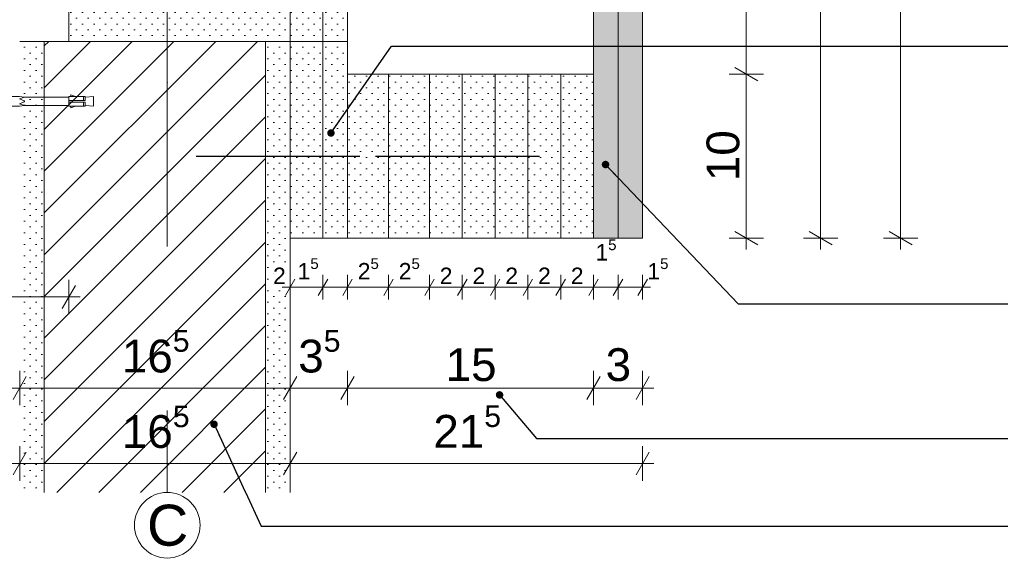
# Model space of a CAD drawing. Header units: metres. Extents: x -0.7 to 35.4, y 5.7 to 9.1.
# Tile 20 of 47: x 15.531 to 16.131, y 5.707 to 6.038. Entities that reach past the tile are written whole.
import ezdxf

# ---------------------------------------------------------------- set-up
doc = ezdxf.new("R2010")
doc.units = ezdxf.units.M
doc.header["$MEASUREMENT"] = 0
for name, pattern in [('Strichlinie doppelt', [0.109361, 0.052917, -0.021167, 0.014111, -0.021167]), ('Strichlinie eng', [0.023, 0.015, -0.008]), ('Wipeout_Contour', [1, 0, -1])]:
    doc.linetypes.add(name, pattern=pattern)
for name, color, linetype in [('152 - Bemaßung_ Beschriftung.Ausbau', 7, 'Continuous'), ('301 - Elemente.Linie', 7, 'Continuous'), ('451 - Universal.Achsen Raster', 7, 'Continuous'), ('605 - Struktur.Wand Innen', 7, 'Continuous'), ('608 - Struktur.Träger', 7, 'Continuous'), ('653 - Abdeckung.TB Verkofferung', 7, 'Continuous'), ('Neubau_301 - Elemente.Linie', 7, 'Continuous'), ('Neubau_653 - Abdeckung.TB Verkofferung', 7, 'Continuous')]:
    doc.layers.add(name, color=color, linetype=linetype)
doc.styles.add('ERSTELLTER_STIL_1', font='txt')
doc.dimstyles.new('ERSTELLTER_STIL__1', dxfattribs={"dimtxt": 0.02, "dimasz": 0.01064, "dimexe": 0.18, "dimexo": 0.0625, "dimgap": 0, "dimtad": 1, "dimtih": 1, "dimtoh": 1, "dimzin": 0, "dimdsep": 46, "dimtxsty": 'ERSTELLTER_STIL_1', "dimblk": 'ARROWHEAD_2', "dimblk1": 'ARROWHEAD_2', "dimblk2": 'ARROWHEAD_2', "dimcen": 0.09, "dimse1": 1, "dimse2": 1, "dimclrd": 7, "dimclre": 7, "dimclrt": 7, "dimazin": 0, "dimtfac": 1, "dimtdec": 4, "dimtmove": 0, "dimatfit": 3, "dimfxl": 1, "dimtolj": 1, "dimtzin": 0, "dimarcsym": 0})
doc.dimstyles.new('ERSTELLTER_STIL__2', dxfattribs={"dimtxt": 0.02, "dimasz": 0.01064, "dimexe": 0.18, "dimexo": 0.0625, "dimgap": 0, "dimtad": 1, "dimzin": 0, "dimdsep": 46, "dimtxsty": 'ERSTELLTER_STIL_1', "dimblk": 'ARROWHEAD_2', "dimblk1": 'ARROWHEAD_2', "dimblk2": 'ARROWHEAD_2', "dimcen": 0.09, "dimse1": 1, "dimse2": 1, "dimclrd": 7, "dimclre": 7, "dimclrt": 7, "dimazin": 0, "dimtfac": 1, "dimtdec": 4, "dimtmove": 0, "dimatfit": 3, "dimfxl": 1, "dimtolj": 1, "dimtzin": 0, "dimarcsym": 0})
doc.dimstyles.new('ERSTELLTER_STIL__3', dxfattribs={"dimtxt": 0.18, "dimasz": 0.00912, "dimexe": 0.18, "dimexo": 0.0625, "dimgap": 0, "dimtad": 0, "dimtih": 1, "dimtoh": 1, "dimdec": 4, "dimzin": 0, "dimdsep": 46, "dimcen": 0.09, "dimadec": 0, "dimazin": 0, "dimtfac": 1, "dimtdec": 4, "dimtmove": 0, "dimatfit": 3, "dimldrblk": 'ARROWHEAD_11', "dimfxl": 1, "dimtolj": 1, "dimtzin": 0, "dimarcsym": 0})
doc.dimstyles.new('ERSTELLTER_STIL__6', dxfattribs={"dimtxt": 0.01, "dimasz": 0.0076, "dimexe": 0.18, "dimexo": 0.0625, "dimgap": 0, "dimtad": 1, "dimtih": 1, "dimtoh": 1, "dimzin": 0, "dimdsep": 46, "dimtxsty": 'ERSTELLTER_STIL_1', "dimblk": 'ARROWHEAD_2', "dimblk1": 'ARROWHEAD_2', "dimblk2": 'ARROWHEAD_2', "dimcen": 0.09, "dimse1": 1, "dimse2": 1, "dimclrd": 7, "dimclre": 7, "dimclrt": 7, "dimazin": 0, "dimtfac": 1, "dimtdec": 4, "dimtmove": 0, "dimatfit": 3, "dimfxl": 1, "dimtolj": 1, "dimtzin": 0, "dimarcsym": 0})
pattern_1 = [(45, (9.770885, 0.4), (-0.003535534, 0.003535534), [0, -0.005])]

# ---------------------------------------------------------------- blocks, each defined once
blk = doc.blocks.new('*D84', base_point=(9.77088, 0.4))
at = {"layer": '152 - Bemaßung_ Beschriftung.Ausbau', "color": 7, "linetype": 'Continuous', "lineweight": 5}
for p, q in [((15.56491, 6.13997), (15.55683, 6.12597)), ((15.56087, 6.12247), (15.56087, 6.14347)), ((15.69993, 6.13997), (15.69184, 6.12597)), ((15.69588, 6.12247), (15.69588, 6.14347)), ((15.55402, 6.13297), (15.56087, 6.13297)), ((15.56087, 6.13297), (15.69588, 6.13297))]:
    blk.add_line(p, q, dxfattribs=at)
at = {"layer": '152 - Bemaßung_ Beschriftung.Ausbau', "color": 7, "lineweight": 5, "char_height": 0.02, "attachment_point": 7, "style": 'ERSTELLTER_STIL_1'}
for s, insert in [('\\A1;{\\pql;\\fArial|b0|i0|c0|p38;13\\fArial|b0|i0|c0|p38;\\A1{\\H.66x;\\S5^  ;}}', (15.6006, 6.13662)), ('\\A1;{\\pql;\\fArial|b0|i0|c0|p38;2}', (15.67666, 6.13697))]:
    blk.add_mtext(s, dxfattribs=dict(at, insert=insert))
blk = doc.blocks.new('ARROWHEAD_2')
at = {"color": 0, "linetype": 'Continuous', "lineweight": 0}
for p, q in [((-0.378, -0.655), (0.378, 0.655)), ((0, 0), (-1, 0))]:
    blk.add_line(p, q, dxfattribs=at)
blk = doc.blocks.new('*D85', base_point=(9.77088, 0.4))
at = {"layer": '152 - Bemaßung_ Beschriftung.Ausbau', "color": 7, "linetype": 'Continuous', "lineweight": 5}
for p, q in [((15.69993, 6.13997), (15.69184, 6.12597)), ((15.69588, 6.12247), (15.69588, 6.14347)), ((15.71993, 6.13997), (15.71184, 6.12597)), ((15.71588, 6.12247), (15.71588, 6.14347)), ((15.69588, 6.13297), (15.71588, 6.13297))]:
    blk.add_line(p, q, dxfattribs=at)
blk = doc.blocks.new('*D86', base_point=(9.77088, 0.4))
at = {"layer": '152 - Bemaßung_ Beschriftung.Ausbau', "color": 7, "linetype": 'Continuous', "lineweight": 5}
for p, q in [((15.71993, 6.13997), (15.71184, 6.12597)), ((15.71588, 6.12247), (15.71588, 6.14347)), ((15.72684, 6.12597), (15.73493, 6.13997)), ((15.73088, 6.12247), (15.73088, 6.14347)), ((15.71588, 6.13297), (15.73088, 6.13297)), ((15.73088, 6.13297), (15.73773, 6.13297))]:
    blk.add_line(p, q, dxfattribs=at)
at = {"layer": '152 - Bemaßung_ Beschriftung.Ausbau', "color": 7, "lineweight": 5, "insert": (15.73493, 6.13675), "char_height": 0.02, "attachment_point": 7, "style": 'ERSTELLTER_STIL_1'}
blk.add_mtext('\\A1;{\\pql;\\fArial|b0|i0|c0|p38;1\\fArial|b0|i0|c0|p38;\\A1{\\H.66x;\\S5^  ;}}', dxfattribs=at)
blk = doc.blocks.new('*D91', base_point=(9.77088, 0.4))
at = {"layer": '152 - Bemaßung_ Beschriftung.Ausbau', "color": 7, "linetype": 'Continuous', "lineweight": 5}
for p, q in [((15.18491, 5.87619), (15.17683, 5.86219)), ((15.18087, 5.85869), (15.18087, 5.87969)), ((15.55683, 5.86219), (15.56491, 5.87619)), ((15.56087, 5.85869), (15.56087, 5.87969)), ((15.18087, 5.86919), (15.56087, 5.86919)), ((15.56087, 5.86919), (15.56771, 5.86919))]:
    blk.add_line(p, q, dxfattribs=at)
at = {"layer": '152 - Bemaßung_ Beschriftung.Ausbau', "color": 7, "lineweight": 5, "insert": (15.35569, 5.87319), "char_height": 0.02, "attachment_point": 7, "style": 'ERSTELLTER_STIL_1'}
blk.add_mtext('\\A1;{\\pql;\\fArial|b0|i0|c0|p38;38}', dxfattribs=at)
blk = doc.blocks.new('*D93', base_point=(9.77088, 0.4))
at = {"layer": '152 - Bemaßung_ Beschriftung.Ausbau', "color": 7, "linetype": 'Continuous', "lineweight": 5}
for p, q in [((14.96491, 5.82064), (14.95683, 5.80664)), ((14.96087, 5.80314), (14.96087, 5.82414)), ((15.53493, 5.82064), (15.52684, 5.80664)), ((15.53088, 5.80314), (15.53088, 5.82414)), ((14.96087, 5.81364), (15.53088, 5.81364))]:
    blk.add_line(p, q, dxfattribs=at)
at = {"layer": '152 - Bemaßung_ Beschriftung.Ausbau', "color": 7, "lineweight": 5, "insert": (15.2307, 5.81764), "char_height": 0.02, "attachment_point": 7, "style": 'ERSTELLTER_STIL_1'}
blk.add_mtext('\\A1;{\\pql;\\fArial|b0|i0|c0|p38;57}', dxfattribs=at)
blk = doc.blocks.new('*D94', base_point=(9.77088, 0.4))
at = {"layer": '152 - Bemaßung_ Beschriftung.Ausbau', "color": 7, "linetype": 'Continuous', "lineweight": 5}
for p, q in [((15.53493, 5.82064), (15.52684, 5.80664)), ((15.53088, 5.80314), (15.53088, 5.82414)), ((15.69184, 5.80664), (15.69993, 5.82064)), ((15.69588, 5.80314), (15.69588, 5.82414)), ((15.53088, 5.81364), (15.69588, 5.81364)), ((15.69588, 5.81364), (15.70273, 5.81364))]:
    blk.add_line(p, q, dxfattribs=at)
at = {"layer": '152 - Bemaßung_ Beschriftung.Ausbau', "color": 7, "lineweight": 5, "insert": (15.5932, 5.81731), "char_height": 0.02, "attachment_point": 7, "style": 'ERSTELLTER_STIL_1'}
blk.add_mtext('\\A1;{\\pql;\\fArial|b0|i0|c0|p38;16\\fArial|b0|i0|c0|p38;\\A1{\\H.66x;\\S5^  ;}}', dxfattribs=at)
blk = doc.blocks.new('*D95', base_point=(9.77088, 0.4))
at = {"layer": '152 - Bemaßung_ Beschriftung.Ausbau', "color": 7, "linetype": 'Continuous', "lineweight": 5}
for p, q in [((14.79837, 5.75713), (14.79837, 5.77813)), ((15.53088, 5.75713), (15.53088, 5.77813)), ((14.80241, 5.77463), (14.79433, 5.76063)), ((15.53493, 5.77463), (15.52684, 5.76063)), ((14.79152, 5.76763), (14.79837, 5.76763)), ((14.79837, 5.76763), (15.53088, 5.76763))]:
    blk.add_line(p, q, dxfattribs=at)
at = {"layer": '152 - Bemaßung_ Beschriftung.Ausbau', "color": 7, "lineweight": 5, "insert": (15.13943, 5.77129), "char_height": 0.02, "attachment_point": 7, "style": 'ERSTELLTER_STIL_1'}
blk.add_mtext('\\A1;{\\pql;\\fArial|b0|i0|c0|p38;73\\fArial|b0|i0|c0|p38;\\A1{\\H.66x;\\S25^  ;}}', dxfattribs=at)
blk = doc.blocks.new('*D96', base_point=(9.77088, 0.4))
at = {"layer": '152 - Bemaßung_ Beschriftung.Ausbau', "color": 7, "linetype": 'Continuous', "lineweight": 5}
for p, q in [((15.53088, 5.75713), (15.53088, 5.77813)), ((15.69588, 5.75713), (15.69588, 5.77813)), ((15.53493, 5.77463), (15.52684, 5.76063)), ((15.69184, 5.76063), (15.69993, 5.77463)), ((15.53088, 5.76763), (15.69588, 5.76763)), ((15.69588, 5.76763), (15.70273, 5.76763))]:
    blk.add_line(p, q, dxfattribs=at)
at = {"layer": '152 - Bemaßung_ Beschriftung.Ausbau', "color": 7, "lineweight": 5, "insert": (15.5932, 5.7713), "char_height": 0.02, "attachment_point": 7, "style": 'ERSTELLTER_STIL_1'}
blk.add_mtext('\\A1;{\\pql;\\fArial|b0|i0|c0|p38;16\\fArial|b0|i0|c0|p38;\\A1{\\H.66x;\\S5^  ;}}', dxfattribs=at)
blk = doc.blocks.new('*D97', base_point=(9.77088, 0.4))
at = {"layer": '152 - Bemaßung_ Beschriftung.Ausbau', "color": 7, "linetype": 'Continuous', "lineweight": 5}
for p, q in [((15.69877, 5.88011), (15.693, 5.87011)), ((15.69588, 5.86761), (15.69588, 5.88261)), ((15.71877, 5.88011), (15.713, 5.87011)), ((15.71588, 5.86761), (15.71588, 5.88261)), ((15.69099, 5.87511), (15.69588, 5.87511)), ((15.69588, 5.87511), (15.71588, 5.87511))]:
    blk.add_line(p, q, dxfattribs=at)
at = {"layer": '152 - Bemaßung_ Beschriftung.Ausbau', "color": 7, "lineweight": 5, "char_height": 0.01, "attachment_point": 7, "style": 'ERSTELLTER_STIL_1'}
for s, insert in [('\\A1;{\\pql;\\fArial|b0|i0|c0|p38;1\\fArial|b0|i0|c0|p38;\\A1{\\H.66x;\\S5^  ;}}', (15.7004, 5.877)), ('\\A1;{\\pql;\\fArial|b0|i0|c0|p38;2}', (15.68541, 5.87711))]:
    blk.add_mtext(s, dxfattribs=dict(at, insert=insert))
blk = doc.blocks.new('*D98', base_point=(9.77088, 0.4))
at = {"layer": '152 - Bemaßung_ Beschriftung.Ausbau', "color": 7, "linetype": 'Continuous', "lineweight": 5}
for p, q in [((15.71877, 5.88011), (15.713, 5.87011)), ((15.71588, 5.86761), (15.71588, 5.88261)), ((15.73377, 5.88011), (15.728, 5.87011)), ((15.73088, 5.86761), (15.73088, 5.88261)), ((15.71588, 5.87511), (15.73088, 5.87511))]:
    blk.add_line(p, q, dxfattribs=at)
blk = doc.blocks.new('*D99', base_point=(9.77088, 0.4))
at = {"layer": '152 - Bemaßung_ Beschriftung.Ausbau', "color": 7, "linetype": 'Continuous', "lineweight": 5}
for p, q in [((15.73377, 5.88011), (15.728, 5.87011)), ((15.73088, 5.86761), (15.73088, 5.88261)), ((15.75877, 5.88011), (15.753, 5.87011)), ((15.75588, 5.86761), (15.75588, 5.88261)), ((15.73088, 5.87511), (15.75588, 5.87511))]:
    blk.add_line(p, q, dxfattribs=at)
at = {"layer": '152 - Bemaßung_ Beschriftung.Ausbau', "color": 7, "lineweight": 5, "insert": (15.73709, 5.877), "char_height": 0.01, "attachment_point": 7, "style": 'ERSTELLTER_STIL_1'}
blk.add_mtext('\\A1;{\\pql;\\fArial|b0|i0|c0|p38;2\\fArial|b0|i0|c0|p38;\\A1{\\H.66x;\\S5^  ;}}', dxfattribs=at)
blk = doc.blocks.new('*D100', base_point=(9.77088, 0.4))
at = {"layer": '152 - Bemaßung_ Beschriftung.Ausbau', "color": 7, "linetype": 'Continuous', "lineweight": 5}
for p, q in [((15.75877, 5.88011), (15.753, 5.87011)), ((15.75588, 5.86761), (15.75588, 5.88261)), ((15.78377, 5.88011), (15.778, 5.87011)), ((15.78088, 5.86761), (15.78088, 5.88261)), ((15.75588, 5.87511), (15.78088, 5.87511))]:
    blk.add_line(p, q, dxfattribs=at)
at = {"layer": '152 - Bemaßung_ Beschriftung.Ausbau', "color": 7, "lineweight": 5, "insert": (15.76209, 5.877), "char_height": 0.01, "attachment_point": 7, "style": 'ERSTELLTER_STIL_1'}
blk.add_mtext('\\A1;{\\pql;\\fArial|b0|i0|c0|p38;2\\fArial|b0|i0|c0|p38;\\A1{\\H.66x;\\S5^  ;}}', dxfattribs=at)
blk = doc.blocks.new('*D101', base_point=(9.77088, 0.4))
at = {"layer": '152 - Bemaßung_ Beschriftung.Ausbau', "color": 7, "linetype": 'Continuous', "lineweight": 5}
for p, q in [((15.78377, 5.88011), (15.778, 5.87011)), ((15.78088, 5.86761), (15.78088, 5.88261)), ((15.80377, 5.88011), (15.798, 5.87011)), ((15.80088, 5.86761), (15.80088, 5.88261)), ((15.78088, 5.87511), (15.80088, 5.87511))]:
    blk.add_line(p, q, dxfattribs=at)
at = {"layer": '152 - Bemaßung_ Beschriftung.Ausbau', "color": 7, "lineweight": 5, "insert": (15.78709, 5.87711), "char_height": 0.01, "attachment_point": 7, "style": 'ERSTELLTER_STIL_1'}
blk.add_mtext('\\A1;{\\pql;\\fArial|b0|i0|c0|p38;2}', dxfattribs=at)
blk = doc.blocks.new('*D102', base_point=(9.77088, 0.4))
at = {"layer": '152 - Bemaßung_ Beschriftung.Ausbau', "color": 7, "linetype": 'Continuous', "lineweight": 5}
for p, q in [((15.80377, 5.88011), (15.798, 5.87011)), ((15.80088, 5.86761), (15.80088, 5.88261)), ((15.82377, 5.88011), (15.818, 5.87011)), ((15.82088, 5.86761), (15.82088, 5.88261)), ((15.80088, 5.87511), (15.82088, 5.87511))]:
    blk.add_line(p, q, dxfattribs=at)
at = {"layer": '152 - Bemaßung_ Beschriftung.Ausbau', "color": 7, "lineweight": 5, "insert": (15.80709, 5.87711), "char_height": 0.01, "attachment_point": 7, "style": 'ERSTELLTER_STIL_1'}
blk.add_mtext('\\A1;{\\pql;\\fArial|b0|i0|c0|p38;2}', dxfattribs=at)
blk = doc.blocks.new('*D103', base_point=(9.77088, 0.4))
at = {"layer": '152 - Bemaßung_ Beschriftung.Ausbau', "color": 7, "linetype": 'Continuous', "lineweight": 5}
for p, q in [((15.82377, 5.88011), (15.818, 5.87011)), ((15.82088, 5.86761), (15.82088, 5.88261)), ((15.84377, 5.88011), (15.838, 5.87011)), ((15.84088, 5.86761), (15.84088, 5.88261)), ((15.82088, 5.87511), (15.84088, 5.87511))]:
    blk.add_line(p, q, dxfattribs=at)
at = {"layer": '152 - Bemaßung_ Beschriftung.Ausbau', "color": 7, "lineweight": 5, "insert": (15.82709, 5.87711), "char_height": 0.01, "attachment_point": 7, "style": 'ERSTELLTER_STIL_1'}
blk.add_mtext('\\A1;{\\pql;\\fArial|b0|i0|c0|p38;2}', dxfattribs=at)
blk = doc.blocks.new('*D104', base_point=(9.77088, 0.4))
at = {"layer": '152 - Bemaßung_ Beschriftung.Ausbau', "color": 7, "linetype": 'Continuous', "lineweight": 5}
for p, q in [((15.84377, 5.88011), (15.838, 5.87011)), ((15.84088, 5.86761), (15.84088, 5.88261)), ((15.86377, 5.88011), (15.858, 5.87011)), ((15.86088, 5.86761), (15.86088, 5.88261)), ((15.84088, 5.87511), (15.86088, 5.87511))]:
    blk.add_line(p, q, dxfattribs=at)
at = {"layer": '152 - Bemaßung_ Beschriftung.Ausbau', "color": 7, "lineweight": 5, "insert": (15.84709, 5.87711), "char_height": 0.01, "attachment_point": 7, "style": 'ERSTELLTER_STIL_1'}
blk.add_mtext('\\A1;{\\pql;\\fArial|b0|i0|c0|p38;2}', dxfattribs=at)
blk = doc.blocks.new('*D105', base_point=(9.77088, 0.4))
at = {"layer": '152 - Bemaßung_ Beschriftung.Ausbau', "color": 7, "linetype": 'Continuous', "lineweight": 5}
for p, q in [((15.86377, 5.88011), (15.858, 5.87011)), ((15.86088, 5.86761), (15.86088, 5.88261)), ((15.88375, 5.88011), (15.87798, 5.87011)), ((15.88087, 5.86761), (15.88087, 5.88261)), ((15.86088, 5.87511), (15.88087, 5.87511))]:
    blk.add_line(p, q, dxfattribs=at)
at = {"layer": '152 - Bemaßung_ Beschriftung.Ausbau', "color": 7, "lineweight": 5, "insert": (15.86708, 5.87711), "char_height": 0.01, "attachment_point": 7, "style": 'ERSTELLTER_STIL_1'}
blk.add_mtext('\\A1;{\\pql;\\fArial|b0|i0|c0|p38;2}', dxfattribs=at)
blk = doc.blocks.new('*D106', base_point=(9.77088, 0.4))
at = {"layer": '152 - Bemaßung_ Beschriftung.Ausbau', "color": 7, "linetype": 'Continuous', "lineweight": 5}
for p, q in [((15.88375, 5.88011), (15.87798, 5.87011)), ((15.88087, 5.86761), (15.88087, 5.88261)), ((15.89875, 5.88011), (15.89298, 5.87011)), ((15.89587, 5.86761), (15.89587, 5.88261)), ((15.88087, 5.87511), (15.89587, 5.87511))]:
    blk.add_line(p, q, dxfattribs=at)
at = {"layer": '152 - Bemaßung_ Beschriftung.Ausbau', "color": 7, "lineweight": 5, "insert": (15.88207, 5.8885), "char_height": 0.01, "attachment_point": 7, "style": 'ERSTELLTER_STIL_1'}
blk.add_mtext('\\A1;{\\pql;\\fArial|b0|i0|c0|p38;1\\fArial|b0|i0|c0|p38;\\A1{\\H.66x;\\S5^  ;}}', dxfattribs=at)
blk = doc.blocks.new('*D107', base_point=(9.77088, 0.4))
at = {"layer": '152 - Bemaßung_ Beschriftung.Ausbau', "color": 7, "linetype": 'Continuous', "lineweight": 5}
for p, q in [((15.89875, 5.88011), (15.89298, 5.87011)), ((15.89587, 5.86761), (15.89587, 5.88261)), ((15.90798, 5.87011), (15.91375, 5.88011)), ((15.91087, 5.86761), (15.91087, 5.88261)), ((15.89587, 5.87511), (15.91087, 5.87511)), ((15.91087, 5.87511), (15.91576, 5.87511))]:
    blk.add_line(p, q, dxfattribs=at)
at = {"layer": '152 - Bemaßung_ Beschriftung.Ausbau', "color": 7, "lineweight": 5, "insert": (15.91376, 5.877), "char_height": 0.01, "attachment_point": 7, "style": 'ERSTELLTER_STIL_1'}
blk.add_mtext('\\A1;{\\pql;\\fArial|b0|i0|c0|p38;1\\fArial|b0|i0|c0|p38;\\A1{\\H.66x;\\S5^  ;}}', dxfattribs=at)
blk = doc.blocks.new('*D108', base_point=(9.77088, 0.4))
at = {"layer": '152 - Bemaßung_ Beschriftung.Ausbau', "color": 7, "linetype": 'Continuous', "lineweight": 5}
for p, q in [((15.69993, 5.82064), (15.69184, 5.80664)), ((15.69588, 5.80314), (15.69588, 5.82414)), ((15.73493, 5.82064), (15.72684, 5.80664)), ((15.73088, 5.80314), (15.73088, 5.82414)), ((15.68904, 5.81364), (15.69588, 5.81364)), ((15.69588, 5.81364), (15.73088, 5.81364))]:
    blk.add_line(p, q, dxfattribs=at)
at = {"layer": '152 - Bemaßung_ Beschriftung.Ausbau', "color": 7, "lineweight": 5, "insert": (15.70079, 5.8173), "char_height": 0.02, "attachment_point": 7, "style": 'ERSTELLTER_STIL_1'}
blk.add_mtext('\\A1;{\\pql;\\fArial|b0|i0|c0|p38;3\\fArial|b0|i0|c0|p38;\\A1{\\H.66x;\\S5^  ;}}', dxfattribs=at)
blk = doc.blocks.new('*D109', base_point=(9.77088, 0.4))
at = {"layer": '152 - Bemaßung_ Beschriftung.Ausbau', "color": 7, "linetype": 'Continuous', "lineweight": 5}
for p, q in [((15.73493, 5.82064), (15.72684, 5.80664)), ((15.73088, 5.80314), (15.73088, 5.82414)), ((15.88491, 5.82064), (15.87683, 5.80664)), ((15.88087, 5.80314), (15.88087, 5.82414)), ((15.73088, 5.81364), (15.88087, 5.81364))]:
    blk.add_line(p, q, dxfattribs=at)
at = {"layer": '152 - Bemaßung_ Beschriftung.Ausbau', "color": 7, "lineweight": 5, "insert": (15.7907, 5.81764), "char_height": 0.02, "attachment_point": 7, "style": 'ERSTELLTER_STIL_1'}
blk.add_mtext('\\A1;{\\pql;\\fArial|b0|i0|c0|p38;15}', dxfattribs=at)
blk = doc.blocks.new('*D110', base_point=(9.77088, 0.4))
at = {"layer": '152 - Bemaßung_ Beschriftung.Ausbau', "color": 7, "linetype": 'Continuous', "lineweight": 5}
for p, q in [((15.88491, 5.82064), (15.87683, 5.80664)), ((15.88087, 5.80314), (15.88087, 5.82414)), ((15.90683, 5.80664), (15.91491, 5.82064)), ((15.91087, 5.80314), (15.91087, 5.82414)), ((15.88087, 5.81364), (15.91087, 5.81364)), ((15.91087, 5.81364), (15.91771, 5.81364))]:
    blk.add_line(p, q, dxfattribs=at)
at = {"layer": '152 - Bemaßung_ Beschriftung.Ausbau', "color": 7, "lineweight": 5, "insert": (15.88828, 5.81764), "char_height": 0.02, "attachment_point": 7, "style": 'ERSTELLTER_STIL_1'}
blk.add_mtext('\\A1;{\\pql;\\fArial|b0|i0|c0|p38;3}', dxfattribs=at)
blk = doc.blocks.new('*D111', base_point=(9.77088, 0.4))
at = {"layer": '152 - Bemaßung_ Beschriftung.Ausbau', "color": 7, "linetype": 'Continuous', "lineweight": 5}
for p, q in [((15.69588, 5.75713), (15.69588, 5.77813)), ((15.91087, 5.75713), (15.91087, 5.77813)), ((15.69993, 5.77463), (15.69184, 5.76063)), ((15.90683, 5.76063), (15.91491, 5.77463)), ((15.68904, 5.76763), (15.69588, 5.76763)), ((15.69588, 5.76763), (15.91087, 5.76763)), ((15.91087, 5.76763), (15.91771, 5.76763))]:
    blk.add_line(p, q, dxfattribs=at)
at = {"layer": '152 - Bemaßung_ Beschriftung.Ausbau', "color": 7, "lineweight": 5, "insert": (15.78319, 5.77141), "char_height": 0.02, "attachment_point": 7, "style": 'ERSTELLTER_STIL_1'}
blk.add_mtext('\\A1;{\\pql;\\fArial|b0|i0|c0|p38;21\\fArial|b0|i0|c0|p38;\\A1{\\H.66x;\\S5^  ;}}', dxfattribs=at)
blk = doc.blocks.new('*D118', base_point=(9.77088, 0.4))
at = {"layer": '152 - Bemaßung_ Beschriftung.Ausbau', "color": 7, "linetype": 'Continuous', "lineweight": 5}
for p, q in [((15.96711, 6.00904), (15.98111, 6.00096)), ((15.98461, 6.005), (15.96361, 6.005)), ((15.97411, 5.905), (15.97411, 6.005)), ((15.98461, 5.905), (15.96361, 5.905)), ((15.96711, 5.90904), (15.98111, 5.90096)), ((15.97411, 5.89815), (15.97411, 5.905))]:
    blk.add_line(p, q, dxfattribs=at)
at = {"layer": '152 - Bemaßung_ Beschriftung.Ausbau', "color": 7, "lineweight": 5, "insert": (15.97011, 5.93982), "char_height": 0.02, "attachment_point": 7, "rotation": 90, "style": 'ERSTELLTER_STIL_1'}
blk.add_mtext('\\A1;{\\pql;\\fArial|b0|i0|c0|p38;10}', dxfattribs=at)
blk = doc.blocks.new('*D119', base_point=(9.77088, 0.4))
at = {"layer": '152 - Bemaßung_ Beschriftung.Ausbau', "color": 7, "linetype": 'Continuous', "lineweight": 5}
for p, q in [((15.98461, 6.65), (15.96361, 6.65)), ((15.96711, 6.65404), (15.98111, 6.64596)), ((15.97411, 6.005), (15.97411, 6.65)), ((15.96711, 6.00904), (15.98111, 6.00096)), ((15.98461, 6.005), (15.96361, 6.005))]:
    blk.add_line(p, q, dxfattribs=at)
at = {"layer": '152 - Bemaßung_ Beschriftung.Ausbau', "color": 7, "lineweight": 5, "insert": (15.97044, 6.30731), "char_height": 0.02, "attachment_point": 7, "rotation": 90, "style": 'ERSTELLTER_STIL_1'}
blk.add_mtext('\\A1;{\\pql;\\fArial|b0|i0|c0|p38;64\\fArial|b0|i0|c0|p38;\\A1{\\H.66x;\\S5^  ;}}', dxfattribs=at)
blk = doc.blocks.new('*D121', base_point=(9.77088, 0.4))
at = {"layer": '152 - Bemaßung_ Beschriftung.Ausbau', "color": 7, "linetype": 'Continuous', "lineweight": 5}
for p, q in [((16.02993, 6.65), (16.00893, 6.65)), ((16.01243, 6.65404), (16.02643, 6.64596)), ((16.01943, 5.905), (16.01943, 6.65)), ((16.02993, 5.905), (16.00893, 5.905)), ((16.01243, 5.90904), (16.02643, 5.90096)), ((16.01943, 5.89815), (16.01943, 5.905))]:
    blk.add_line(p, q, dxfattribs=at)
at = {"layer": '152 - Bemaßung_ Beschriftung.Ausbau', "color": 7, "lineweight": 5, "insert": (16.01565, 6.25731), "char_height": 0.02, "attachment_point": 7, "rotation": 90, "style": 'ERSTELLTER_STIL_1'}
blk.add_mtext('\\A1;{\\pql;\\fArial|b0|i0|c0|p38;74\\fArial|b0|i0|c0|p38;\\A1{\\H.66x;\\S5^  ;}}', dxfattribs=at)
blk = doc.blocks.new('*D123', base_point=(9.77088, 0.4))
at = {"layer": '152 - Bemaßung_ Beschriftung.Ausbau', "color": 7, "linetype": 'Continuous', "lineweight": 5}
for p, q in [((16.07523, 6.75096), (16.06123, 6.75904)), ((16.06823, 6.755), (16.06823, 6.76185)), ((16.07873, 6.755), (16.05773, 6.755)), ((16.06823, 5.905), (16.06823, 6.755)), ((16.07873, 5.905), (16.05773, 5.905)), ((16.06123, 5.90904), (16.07523, 5.90096)), ((16.06823, 5.89815), (16.06823, 5.905))]:
    blk.add_line(p, q, dxfattribs=at)
at = {"layer": '152 - Bemaßung_ Beschriftung.Ausbau', "color": 7, "lineweight": 5, "insert": (16.06423, 6.31482), "char_height": 0.02, "attachment_point": 7, "rotation": 90, "style": 'ERSTELLTER_STIL_1'}
blk.add_mtext('\\A1;{\\pql;\\fArial|b0|i0|c0|p38;85}', dxfattribs=at)
blk = doc.blocks.new('ARROWHEAD_11')
at = {"color": 0, "linetype": 'Continuous', "lineweight": 0}
blk.add_line((0, 0), (-1, 0), dxfattribs=at)
at = {"color": 0, "linetype": 'Continuous', "lineweight": 0, "const_width": 0.25, "flags": 128}
blk.add_lwpolyline([(-0.125, 0, 1), (0.125, 0, 1)], format="xyb", close=True, dxfattribs=at)

msp = doc.modelspace()

# ---------------------------------------------------------------- hatches: boundary and pattern name
at = {"layer": '653 - Abdeckung.TB Verkofferung', "linetype": 'Continuous', "lineweight": 5}
h = msp.add_hatch(dxfattribs=at)
h.set_pattern_fill('Gips_0006', style=0, pattern_type=2)
h.set_pattern_definition(pattern_1)
h.paths.add_polyline_path([(15.69588, 6.025), (15.71588, 6.025), (15.71588, 5.905), (15.69588, 5.905)])
h = msp.add_hatch(dxfattribs=at)
h.set_pattern_fill('Gips_0006', style=0, pattern_type=2)
h.set_pattern_definition(pattern_1)
h.paths.add_polyline_path([(15.71588, 6.025), (15.73088, 6.025), (15.73088, 5.905), (15.71588, 5.905)])
h = msp.add_hatch(dxfattribs=at)
h.set_pattern_fill('Gips_0006', style=0, pattern_type=2)
h.set_pattern_definition(pattern_1)
h.paths.add_polyline_path([(15.73088, 6.005), (15.75588, 6.005), (15.75588, 5.905), (15.73088, 5.905)])
h = msp.add_hatch(dxfattribs=at)
h.set_pattern_fill('Gips_0006', style=0, pattern_type=2)
h.set_pattern_definition(pattern_1)
h.paths.add_polyline_path([(15.75588, 6.005), (15.78088, 6.005), (15.78088, 5.905), (15.75588, 5.905)])
h = msp.add_hatch(dxfattribs=at)
h.set_pattern_fill('Gips_0006', style=0, pattern_type=2)
h.set_pattern_definition(pattern_1)
h.paths.add_polyline_path([(15.78088, 6.005), (15.80088, 6.005), (15.80088, 5.905), (15.78088, 5.905)])
h = msp.add_hatch(dxfattribs=at)
h.set_pattern_fill('Gips_0006', style=0, pattern_type=2)
h.set_pattern_definition(pattern_1)
h.paths.add_polyline_path([(15.80088, 6.005), (15.82088, 6.005), (15.82088, 5.905), (15.80088, 5.905)])
h = msp.add_hatch(dxfattribs=at)
h.set_pattern_fill('Gips_0006', style=0, pattern_type=2)
h.set_pattern_definition(pattern_1)
h.paths.add_polyline_path([(15.82088, 6.005), (15.84088, 6.005), (15.84088, 5.905), (15.82088, 5.905)])
h = msp.add_hatch(dxfattribs=at)
h.set_pattern_fill('Gips_0006', style=0, pattern_type=2)
h.set_pattern_definition(pattern_1)
h.paths.add_polyline_path([(15.84088, 6.005), (15.86088, 6.005), (15.86088, 5.905), (15.84088, 5.905)])
h = msp.add_hatch(dxfattribs=at)
h.set_pattern_fill('Gips_0006', style=0, pattern_type=2)
h.set_pattern_definition(pattern_1)
h.paths.add_polyline_path([(15.86088, 6.005), (15.88088, 6.005), (15.88088, 5.905), (15.86088, 5.905)])
at = {"layer": 'Neubau_653 - Abdeckung.TB Verkofferung', "linetype": 'Continuous', "lineweight": 5}
h = msp.add_hatch(dxfattribs=at)
h.set_pattern_fill('Gips_0006', style=0, pattern_type=2)
h.set_pattern_definition(pattern_1)
h.paths.add_polyline_path([(15.88087, 5.905), (15.89587, 5.905), (15.89587, 6.665), (15.88087, 6.665)])
h = msp.add_hatch(dxfattribs=at)
h.set_pattern_fill('Gips_0006', style=0, pattern_type=2)
h.set_pattern_definition(pattern_1)
h.paths.add_polyline_path([(15.89587, 5.905), (15.91087, 5.905), (15.91087, 6.65), (15.89587, 6.65)])

# ---------------------------------------------------------------- linework, layer by layer
at = {"layer": '301 - Elemente.Linie', "color": 1, "linetype": 'Continuous', "lineweight": 5, "flags": 128}
msp.add_lwpolyline([(15.53382, 5.986), (15.5307, 5.987), (15.53366, 5.98827, 0.659396), (15.53366, 5.98873), (15.5307, 5.99), (15.53382, 5.991)], format="xyb", dxfattribs=at)
at = {"layer": '605 - Struktur.Wand Innen', "color": 7, "linetype": 'Continuous', "lineweight": 18}
for p, q in [((15.69588, 6.025), (15.69588, 5.975)), ((15.69588, 5.975), (15.69588, 5.95)), ((15.69588, 5.95), (15.69588, 5.75))]:
    msp.add_line(p, q, dxfattribs=at)
at = {"layer": '653 - Abdeckung.TB Verkofferung', "color": 1, "linetype": 'Strichlinie eng', "lineweight": 18}
for p, q in [((15.69588, 6.025), (15.69588, 6.105)), ((15.71588, 6.025), (15.71588, 6.105)), ((15.73088, 6.025), (15.73088, 6.105))]:
    msp.add_line(p, q, dxfattribs=at)
at = {"layer": '653 - Abdeckung.TB Verkofferung', "color": 1, "linetype": 'Continuous', "lineweight": 18}
msp.add_line((15.91087, 5.905), (15.88088, 5.905), dxfattribs=at)
at = {"layer": '653 - Abdeckung.TB Verkofferung', "color": 1, "linetype": 'Continuous', "lineweight": 18, "flags": 128}
for points in [[(15.69588, 6.025), (15.71588, 6.025), (15.71588, 5.905), (15.69588, 5.905)], [(15.71588, 6.025), (15.73088, 6.025), (15.73088, 5.905), (15.71588, 5.905)], [(15.73088, 6.005), (15.75588, 6.005), (15.75588, 5.905), (15.73088, 5.905)], [(15.75588, 6.005), (15.78088, 6.005), (15.78088, 5.905), (15.75588, 5.905)], [(15.78088, 6.005), (15.80088, 6.005), (15.80088, 5.905), (15.78088, 5.905)], [(15.80088, 6.005), (15.82088, 6.005), (15.82088, 5.905), (15.80088, 5.905)], [(15.82088, 6.005), (15.84088, 6.005), (15.84088, 5.905), (15.82088, 5.905)], [(15.84088, 6.005), (15.86088, 6.005), (15.86088, 5.905), (15.84088, 5.905)], [(15.86088, 6.005), (15.88088, 6.005), (15.88088, 5.905), (15.86088, 5.905)]]:
    msp.add_lwpolyline(points, close=True, dxfattribs=at)
at = {"layer": 'Neubau_301 - Elemente.Linie', "color": 1, "linetype": 'Strichlinie eng', "lineweight": 25, "flags": 128}
msp.add_lwpolyline([(15.74796, 5.955), (15.91087, 5.955)], dxfattribs=at)
at = {"layer": 'Neubau_653 - Abdeckung.TB Verkofferung', "color": 1, "linetype": 'Continuous', "lineweight": 18}
for p, q in [((15.89587, 6.665), (15.89587, 5.905)), ((15.88087, 6.655), (15.88087, 5.905)), ((15.91087, 6.65), (15.91087, 5.905))]:
    msp.add_line(p, q, dxfattribs=at)

# ---------------------------------------------------------------- texts
at = {"layer": '451 - Universal.Achsen Raster', "color": 160, "lineweight": 9, "true_color": 0x3232ff, "insert": (15.60852, 5.7425), "char_height": 0.025, "attachment_point": 1, "style": 'ERSTELLTER_STIL_1'}
msp.add_mtext('\\A1;{\\pql;\\pt0;\\fArial|b0|i0|c0|p38;C}', dxfattribs=at)

# ---------------------------------------------------------------- dimensions: what is measured, and where the dimension line sits
at = {"layer": '152 - Bemaßung_ Beschriftung.Ausbau', "color": 7, "linetype": 'Continuous', "lineweight": 5}
for base, p1, p2, picture, middle in [((16.06823, 6.755), (15.91087, 5.905), (15.98917, 6.755), '*D123', (16.05423, 6.33007)), ((15.97411258, 6.64999998), (15.88088498, 6.005), (15.91086727, 6.64999998), '*D119', (15.96011258, 6.34957324)), ((16.01942835, 6.64999998), (15.91086727, 5.905), (15.91086727, 6.64999998), '*D121', (16.00542835, 6.29957324)), ((15.97411, 6.005), (15.91087, 5.905), (15.88088, 6.005), '*D118', (15.96011, 5.95507))]:
    dim = msp.add_linear_dim(base=base, p1=p1, p2=p2, angle=90, dimstyle='ERSTELLTER_STIL__2', dxfattribs=at)
    dim.commit()
    dim.dimension.update_dxf_attribs({"geometry": picture, "text_midpoint": middle, "dimtype": 160, "text_rotation": 90})
for base, p1, p2, dimstyle, picture, middle in [((15.7308849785, 6.1329671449), (15.7158849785, 6.104999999), (15.7308849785, 6.024999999), 'ERSTELLTER_STIL__1', '*D86', (15.7695662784, 6.1469671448)), ((15.71588, 6.13297), (15.69588, 6.025), (15.71588, 6.105), 'ERSTELLTER_STIL__1', '*D85', (15.68429, 6.14697)), ((15.53088, 5.81364), (14.96087, 6.105), (15.53088, 5.70738), 'ERSTELLTER_STIL__1', '*D93', (15.24595, 5.82764)), ((15.53088, 5.76763), (14.79837, 5.9625), (15.53088, 5.70738), 'ERSTELLTER_STIL__1', '*D95', (15.18931, 5.78163)), ((15.895867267, 5.8751050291), (15.880867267, 5.904999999), (15.895867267, 5.904999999), 'ERSTELLTER_STIL__6', '*D106', (15.8993863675, 5.8936050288)), ((15.71588, 5.87511), (15.69588, 5.905), (15.71588, 5.905), 'ERSTELLTER_STIL__6', '*D97', (15.68922, 5.88211)), ((15.7558849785, 5.8751050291), (15.7308849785, 5.904999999), (15.7558849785, 5.904999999), 'ERSTELLTER_STIL__6', '*D99', (15.7544040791, 5.8821050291)), ((15.7808849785, 5.8751050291), (15.7558849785, 5.904999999), (15.7808849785, 5.904999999), 'ERSTELLTER_STIL__6', '*D100', (15.7794040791, 5.8821050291)), ((15.910867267, 5.8751050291), (15.895867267, 5.904999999), (15.910867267, 5.904999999), 'ERSTELLTER_STIL__6', '*D107', (15.9310749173, 5.8821050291)), ((15.7308849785, 5.8136422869), (15.6958849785, 5.904999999), (15.7308849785, 5.904999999), 'ERSTELLTER_STIL__1', '*D108', (15.7354232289, 5.8276422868)), ((15.91087, 5.76763), (15.69588, 5.905), (15.91087, 5.905), 'ERSTELLTER_STIL__1', '*D111', (15.82545, 5.78163)), ((15.7308849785, 5.8751050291), (15.7158849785, 5.904999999), (15.7308849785, 5.904999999), 'ERSTELLTER_STIL__6', '*D98', (15.7177155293, 5.8821050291)), ((15.88087, 5.81364), (15.73088, 5.905), (15.88087, 5.905), 'ERSTELLTER_STIL__1', '*D109', (15.80595, 5.82764)), ((15.80088, 5.87511), (15.78088, 5.905), (15.80088, 5.905), 'ERSTELLTER_STIL__6', '*D101', (15.7909, 5.88211)), ((15.82088, 5.87511), (15.80088, 5.905), (15.82088, 5.905), 'ERSTELLTER_STIL__6', '*D102', (15.8109, 5.88211)), ((15.84088, 5.87511), (15.82088, 5.905), (15.84088, 5.905), 'ERSTELLTER_STIL__6', '*D103', (15.8309, 5.88211)), ((15.86088, 5.87511), (15.84088, 5.905), (15.86088, 5.905), 'ERSTELLTER_STIL__6', '*D104', (15.8509, 5.88211)), ((15.88087, 5.87511), (15.86088, 5.905), (15.88087, 5.905), 'ERSTELLTER_STIL__6', '*D105', (15.87089, 5.88211)), ((15.91087, 5.81364), (15.88087, 5.905), (15.91087, 5.905), 'ERSTELLTER_STIL__1', '*D110', (15.8959, 5.82764))]:
    dim = msp.add_linear_dim(base=base, p1=p1, p2=p2, dimstyle=dimstyle, dxfattribs=at)
    dim.commit()
    dim.dimension.update_dxf_attribs({"geometry": picture, "text_midpoint": middle, "dimtype": 160})

# ---------------------------------------------------------------- leaders
at = {"layer": '152 - Bemaßung_ Beschriftung.Ausbau', "color": 7, "linetype": 'Continuous', "lineweight": 9, "annotation_type": 0, "has_hookline": 1, "hookline_direction": 0}
for points, text_width in [([(15.72074, 5.96918), (15.7577, 6.02211), (16.13359, 6.02211)], 0.3813), ([(15.88823, 5.94996), (15.96907, 5.86499), (16.13359, 5.86499)], 0.28784), ([(15.8236, 5.80948), (15.84606, 5.7829), (16.13359, 5.7829)], 0.46372)]:
    msp.add_leader(points, dimstyle='ERSTELLTER_STIL__3', dxfattribs=dict(at, text_width=text_width))

# ---------------------------------------------------------------- wipeouts: each hides what was drawn before it
at = {"color": 254, "linetype": 'Wipeout_Contour', "lineweight": 0, "ltscale": 66.770063}
msp.add_wipeout([(15.54588, 6.025), (15.54588, 5.75), (15.68088, 5.75), (15.68088, 6.025)], dxfattribs=at).dxf.layer = '605 - Struktur.Wand Innen'

# ---------------------------------------------------------------- next in the draw order: hatches: boundary and pattern name
at = {"layer": '605 - Struktur.Wand Innen', "linetype": 'Continuous', "lineweight": 5}
h = msp.add_hatch(dxfattribs=at)
h.set_pattern_fill('MW_Ziegel_0006', style=0, pattern_type=2)
h.set_pattern_definition([(45, (9.770885, 0.4), (-0.01272792, 0.01272792), [])])
h.paths.add_polyline_path([(15.54588, 6.025), (15.54588, 5.75), (15.68088, 5.75), (15.68088, 6.025)])
at = {"layer": '608 - Struktur.Träger', "linetype": 'Continuous', "lineweight": 5}
h = msp.add_hatch(dxfattribs=at)
h.set_pattern_fill('Gips_0006', style=0, pattern_type=2)
h.set_pattern_definition(pattern_1)
h.paths.add_polyline_path([(15.53088, 6.025), (15.54588, 6.025), (15.54588, 5.75), (15.53088, 5.75)])
h = msp.add_hatch(dxfattribs=at)
h.set_pattern_fill('Gips_0006', style=0, pattern_type=2)
h.set_pattern_definition(pattern_1)
h.paths.add_polyline_path([(15.68088, 6.025), (15.69588, 6.025), (15.69588, 5.75), (15.68088, 5.75)])
at = {"layer": '653 - Abdeckung.TB Verkofferung', "linetype": 'Continuous', "lineweight": 5}
h = msp.add_hatch(dxfattribs=at)
h.set_pattern_fill('Gips_0006', style=0, pattern_type=2)
h.set_pattern_definition(pattern_1)
h.paths.add_polyline_path([(15.56087, 6.105), (15.73088, 6.105), (15.73088, 6.025), (15.56087, 6.025)])

# ---------------------------------------------------------------- next in the draw order: linework, layer by layer
at = {"layer": '301 - Elemente.Linie', "color": 1, "linetype": 'Continuous', "lineweight": 5}
for p, q in [((15.56088, 5.988), (15.56088, 5.989)), ((15.56988, 5.989), (15.56988, 5.9915)), ((15.56988, 5.9855), (15.56988, 5.988))]:
    msp.add_line(p, q, dxfattribs=at)
at = {"layer": '301 - Elemente.Linie', "color": 1, "linetype": 'Continuous', "lineweight": 5, "flags": 128}
for points in [[(15.5232, 5.9915), (15.5307, 5.9915), (15.53382, 5.991), (15.56088, 5.991)], [(15.5232, 5.9855), (15.5307, 5.9855), (15.53382, 5.986), (15.56088, 5.986)]]:
    msp.add_lwpolyline(points, dxfattribs=at)
at = {"layer": '301 - Elemente.Linie', "color": 1, "linetype": 'Continuous', "lineweight": 5}
for points in [[(15.56088, 5.989), (15.56088, 5.9915), (15.57088, 5.9915), (15.57088, 5.989)], [(15.57088, 5.9855), (15.57088, 5.988), (15.56088, 5.988), (15.56088, 5.9855)]]:
    msp.add_lwpolyline(points, close=True, dxfattribs=at)
for points in [[(15.56188, 5.9915), (15.56211, 5.9925), (15.56488, 5.9915)], [(15.57088, 5.986), (15.57588, 5.9855), (15.57588, 5.9915), (15.57088, 5.991)], [(15.56188, 5.9855), (15.56211, 5.9845), (15.56488, 5.9855)]]:
    msp.add_lwpolyline(points, dxfattribs=at)
at = {"layer": '451 - Universal.Achsen Raster', "color": 160, "linetype": 'Strichlinie doppelt', "lineweight": 9, "true_color": 0x3232ff}
for p, q in [((15.62087, 6.9), (15.62087, 6)), ((15.62087, 6), (15.62087, 5.75))]:
    msp.add_line(p, q, dxfattribs=at)
at = {"layer": '451 - Universal.Achsen Raster', "color": 160, "linetype": 'Continuous', "lineweight": 9, "true_color": 0x3232ff}
msp.add_circle((15.62087, 5.73), 0.02, dxfattribs=at)
at = {"layer": '451 - Universal.Achsen Raster', "color": 160, "linetype": 'Strichlinie doppelt', "lineweight": 9, "true_color": 0x3232ff}
msp.add_point((15.62087, 6), dxfattribs=at)
msp.add_point((15.62087, 6), dxfattribs=at)
at = {"layer": '605 - Struktur.Wand Innen', "color": 7, "linetype": 'Continuous', "lineweight": 18}
for p, q in [((15.69588, 6.025), (15.53088, 6.025)), ((15.54588, 6.025), (15.54588, 5.75)), ((15.68088, 6.025), (15.68088, 5.75))]:
    msp.add_line(p, q, dxfattribs=at)
at = {"layer": '653 - Abdeckung.TB Verkofferung', "color": 1, "linetype": 'Continuous', "lineweight": 9, "flags": 128}
msp.add_lwpolyline([(15.56087, 6.105), (15.73088, 6.105), (15.73088, 6.025), (15.56087, 6.025)], close=True, dxfattribs=at)
at = {"layer": 'Neubau_301 - Elemente.Linie', "color": 1, "linetype": 'Continuous', "lineweight": 25, "flags": 128}
msp.add_lwpolyline([(15.63863, 5.955), (15.73846, 5.955)], dxfattribs=at)

# ---------------------------------------------------------------- next in the draw order: dimensions: what is measured, and where the dimension line sits
at = {"layer": '152 - Bemaßung_ Beschriftung.Ausbau', "color": 7, "linetype": 'Continuous', "lineweight": 5}
for base, p1, p2, picture, middle in [((15.69588, 6.13297), (15.56087, 6.025), (15.69588, 6.025), '*D84', (15.64286, 6.14697)), ((15.56087, 5.86919), (15.18087, 6.105), (15.56087, 6.105), '*D91', (15.37094, 5.88319)), ((15.69588498, 5.81364229), (15.53088497, 5.70737746), (15.69588498, 5.70737746), '*D94', (15.63545823, 5.82764229)), ((15.69588498, 5.76762875), (15.53088497, 5.70737746), (15.69588498, 5.70737746), '*D96', (15.63545823, 5.78162875))]:
    dim = msp.add_linear_dim(base=base, p1=p1, p2=p2, dimstyle='ERSTELLTER_STIL__1', dxfattribs=at)
    dim.commit()
    dim.dimension.update_dxf_attribs({"geometry": picture, "text_midpoint": middle, "dimtype": 160})

# ---------------------------------------------------------------- next in the draw order: leaders
at = {"layer": '152 - Bemaßung_ Beschriftung.Ausbau', "color": 7, "linetype": 'Continuous', "lineweight": 9, "annotation_type": 0, "has_hookline": 1, "hookline_direction": 0, "text_width": 0.54491}
msp.add_leader([(15.64944, 5.79157), (15.67811, 5.7295), (16.13359, 5.7295)], dimstyle='ERSTELLTER_STIL__3', dxfattribs=at)

doc.saveas('drawing.dxf')
